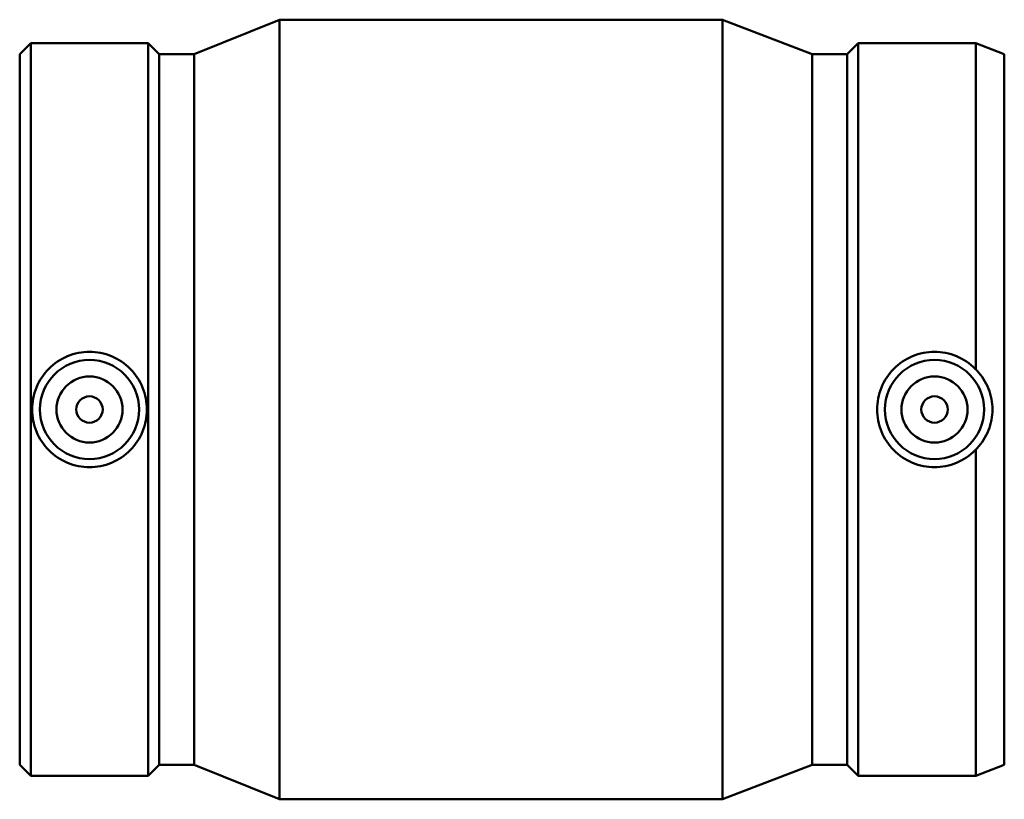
# Model space of a CAD drawing. Header units: inches. Extents: x -27 to 80, y -45 to 84.
# Tile 5 of 6: x 20.48 to 26.35, y 76.07 to 80.72. Entities that reach past the tile are written whole.
import ezdxf

# ---------------------------------------------------------------- set-up
doc = ezdxf.new("R2010")
doc.units = ezdxf.units.IN
doc.header["$MEASUREMENT"] = 0
doc.layers.add('Visible (ANSI)', color=7, linetype='Continuous', lineweight=50)

msp = doc.modelspace()

# ---------------------------------------------------------------- linework, layer by layer
at = {"layer": 'Visible (ANSI)'}
for p, q in [((21.5222, 80.5186), (22.0311, 80.7237)), ((22.0311, 76.0737), (22.0311, 80.7237)), ((22.0311, 80.7237), (24.6726, 80.7237)), ((24.6726, 76.0737), (24.6726, 80.7237)), ((25.2064, 80.5186), (24.6726, 80.7237)), ((20.4819, 80.5186), (20.5474, 80.5842)), ((20.5474, 76.2132), (20.5474, 80.5842)), ((20.5474, 80.5842), (21.2486, 80.5842)), ((21.2486, 76.2132), (21.2486, 80.5842)), ((21.3142, 80.5186), (21.2486, 80.5842)), ((25.4145, 80.5186), (25.48, 80.5842)), ((25.48, 76.2132), (25.48, 80.5842)), ((25.48, 80.5842), (26.1812, 80.5842)), ((26.1812, 78.6385), (26.1812, 80.5842)), ((26.3519, 80.5186), (26.1812, 80.5842)), ((20.4819, 76.2787), (20.4819, 80.5186)), ((21.3142, 76.2787), (21.3142, 80.5186)), ((21.3142, 80.5186), (21.5222, 80.5186)), ((21.5222, 76.2787), (21.5222, 80.5186)), ((25.2064, 76.2787), (25.2064, 80.5186)), ((25.2064, 80.5186), (25.4145, 80.5186)), ((25.4145, 76.2787), (25.4145, 80.5186)), ((26.3519, 76.2787), (26.3519, 80.5186)), ((26.1812, 76.2132), (26.1812, 78.1588)), ((20.4819, 76.2787), (20.5474, 76.2132)), ((21.3142, 76.2787), (21.2486, 76.2132)), ((21.3142, 76.2787), (21.5222, 76.2787)), ((21.5222, 76.2787), (22.0311, 76.0737)), ((25.2064, 76.2787), (24.6726, 76.0737)), ((25.2064, 76.2787), (25.4145, 76.2787)), ((25.4145, 76.2787), (25.48, 76.2132)), ((26.3519, 76.2787), (26.1812, 76.2132)), ((20.5474, 76.2132), (21.2486, 76.2132)), ((25.48, 76.2132), (26.1812, 76.2132)), ((22.0311, 76.0737), (24.6726, 76.0737))]:
    msp.add_line(p, q, dxfattribs=at)
for centre, radius in [((20.898, 78.3987), 0.2953), ((25.9357, 78.3987), 0.2953), ((20.898, 78.3987), 0.1969), ((25.9357, 78.3987), 0.1969), ((20.898, 78.3987), 0.0787), ((25.9357, 78.3987), 0.0787)]:
    msp.add_circle(centre, radius, dxfattribs=at)
for points, knots in [([(20.898, 78.7431), (20.9412, 78.7431), (20.9872, 78.7344), (21.0716, 78.699), (21.1101, 78.6723), (21.1706, 78.6111), (21.1968, 78.5725), (21.2315, 78.4878), (21.24, 78.4418), (21.24, 78.3555), (21.2315, 78.3095), (21.1968, 78.2249), (21.1706, 78.1862), (21.1101, 78.125), (21.0716, 78.0984), (20.9872, 78.063), (20.9412, 78.0542), (20.8548, 78.0542), (20.8088, 78.063), (20.7244, 78.0984), (20.6859, 78.125), (20.6254, 78.1862), (20.5992, 78.2249), (20.5645, 78.3095), (20.556, 78.3555), (20.556, 78.4418), (20.5645, 78.4878), (20.5992, 78.5725), (20.6254, 78.6111), (20.6859, 78.6723), (20.7244, 78.699), (20.8088, 78.7344), (20.8548, 78.7431), (20.898, 78.7431)], [0, 0, 0, 0, 0.329262, 0.329262, 0.658525, 0.658525, 0.987248, 0.987248, 1.315971, 1.315971, 1.644694, 1.644694, 1.973417, 1.973417, 2.30268, 2.30268, 2.631942, 2.631942, 2.961204, 2.961204, 3.290466, 3.290466, 3.61919, 3.61919, 3.947913, 3.947913, 4.276636, 4.276636, 4.605359, 4.605359, 4.934621, 4.934621, 5.263884, 5.263884, 5.263884, 5.263884]), ([(26.1812, 78.1588), (26.1802, 78.1578), (26.1791, 78.1567), (26.1478, 78.125), (26.1093, 78.0984), (26.0249, 78.063), (25.9789, 78.0542), (25.9357, 78.0542), (25.8925, 78.0542), (25.8465, 78.063), (25.7621, 78.0984), (25.7236, 78.125), (25.6631, 78.1862), (25.6369, 78.2249), (25.6022, 78.3095), (25.5937, 78.3555), (25.5937, 78.4418), (25.6022, 78.4878), (25.6369, 78.5725), (25.6631, 78.6111), (25.7236, 78.6723), (25.7621, 78.699), (25.8465, 78.7344), (25.8925, 78.7431), (25.9789, 78.7431), (26.0249, 78.7344), (26.1093, 78.699), (26.1478, 78.6723), (26.1791, 78.6406), (26.1802, 78.6396), (26.1812, 78.6385)], [-0.669887, -0.669887, -0.669887, -0.669887, -0.658525, -0.658525, -0.329262, -0.329262, 0, 0, 0, 0.329262, 0.329262, 0.658525, 0.658525, 0.987248, 0.987248, 1.315971, 1.315971, 1.644694, 1.644694, 1.973417, 1.973417, 2.30268, 2.30268, 2.631942, 2.631942, 2.961204, 2.961204, 3.290466, 3.290466, 3.301829, 3.301829, 3.301829, 3.301829]), ([(26.1812, 78.6385), (26.1844, 78.6353), (26.1876, 78.632), (26.2179, 78.5995), (26.2417, 78.5628), (26.2733, 78.4827), (26.2811, 78.4393), (26.2811, 78.358), (26.2733, 78.3146), (26.2417, 78.2345), (26.2179, 78.1978), (26.1876, 78.1653), (26.1844, 78.1621), (26.1812, 78.1588)], [3.405027, 3.405027, 3.405027, 3.405027, 3.439966, 3.439966, 3.74964, 3.74964, 4.059315, 4.059315, 4.368989, 4.368989, 4.678664, 4.678664, 4.713603, 4.713603, 4.713603, 4.713603])]:
    msp.add_open_spline(points, degree=3, knots=knots, dxfattribs=at)

doc.saveas('drawing.dxf')
